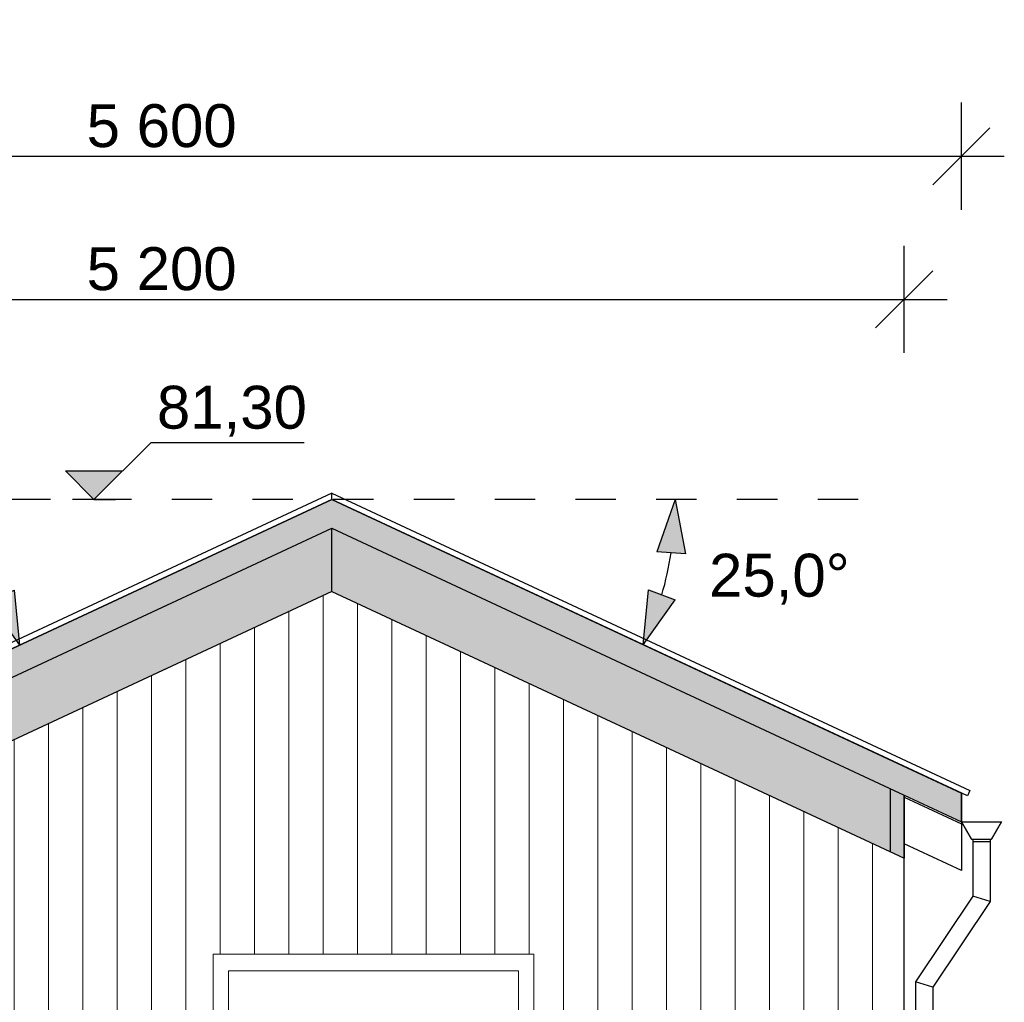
# Model space of a CAD drawing. Header units: millimetres. Extents: x 136716 to 165336, y 71818 to 82974.
# Tile 6 of 14: x 140696 to 144138, y 79539 to 82974. Entities that reach past the tile are written whole.
import ezdxf

# ---------------------------------------------------------------- set-up
doc = ezdxf.new("R2010")
doc.units = ezdxf.units.MM
doc.header["$LTSCALE"] = 0.5
doc.header["$MEASUREMENT"] = 0
doc.linetypes.add('PLINE', pattern=[0])
doc.linetypes.add('Små Stiplet', pattern=[564.444444, 282.222222, -282.222222])
for name, color, linetype in [('23-- Yttervegger(Nye konstruksjoner)', 7, 'Continuous'), ('26-- Yttertak (Skravur)(Nye konstruksjoner)', 7, 'Continuous'), ('26-- Yttertak(Nye konstruksjoner)', 7, 'Continuous'), ('265- Gesimser_ takrenner og nedløp(Nye konstruksjoner)', 7, 'Continuous'), ('315- Utstyr for sanitærinstallasjoner(Nye konstruksjoner)', 7, 'Continuous'), ('842-M___1_100 Målsetting bygning(Nye konstruksjoner)', 7, 'Continuous'), ('842-M___1_50 Målsetting bygning(Nye konstruksjoner)', 7, 'Continuous')]:
    doc.layers.add(name, color=color, linetype=linetype)
doc.layers.add('235- Utvendig kledning og overflate(Nye konstruksjoner)', color=7, linetype='Continuous', lineweight=0)
doc.layers.add('244- Vinduer_ dører_ foldevegger(Nye konstruksjoner)', color=7, linetype='Continuous', lineweight=0)
doc.styles.add('GENERATED_STYLE_1', font='arial.ttf')
doc.dimstyles.new('GENERATED_STYLE__1', dxfattribs={"dimtxt": 150, "dimasz": 190, "dimexe": 0.18, "dimexo": 0.0625, "dimgap": 0, "dimtad": 1, "dimtih": 1, "dimtoh": 1, "dimdec": 0, "dimzin": 0, "dimdsep": 46, "dimtxsty": 'GENERATED_STYLE_1', "dimblk": 'ARROWHEAD_6', "dimblk1": 'ARROWHEAD_6', "dimblk2": 'ARROWHEAD_6', "dimcen": 0.09, "dimse1": 1, "dimse2": 1, "dimclrd": 256, "dimclre": 256, "dimclrt": 256, "dimadec": 1, "dimazin": 0, "dimtfac": 1, "dimtdec": 4, "dimtmove": 0, "dimatfit": 3, "dimfxl": 1, "dimtolj": 1, "dimtzin": 0, "dimarcsym": 0})
doc.dimstyles.new('GENERATED_STYLE__2', dxfattribs={"dimtxt": 150, "dimasz": 183.574879, "dimexe": 0.18, "dimexo": 40, "dimgap": 0, "dimtad": 1, "dimtih": 1, "dimtoh": 1, "dimdec": 0, "dimzin": 0, "dimdsep": 46, "dimtxsty": 'GENERATED_STYLE_1', "dimblk": 'ARROWHEAD_5', "dimblk1": 'ARROWHEAD_5', "dimblk2": 'ARROWHEAD_5', "dimcen": 0.09, "dimclrd": 256, "dimclre": 256, "dimclrt": 256, "dimadec": 1, "dimazin": 0, "dimtfac": 1, "dimtdec": 4, "dimtmove": 0, "dimatfit": 3, "dimfxl": 1, "dimtolj": 1, "dimtzin": 0, "dimarcsym": 0})

# ---------------------------------------------------------------- blocks, each defined once
blk = doc.blocks.new('*X5')
at = {"layer": '235- Utvendig kledning og overflate(Nye konstruksjoner)', "linetype": 'PLINE'}
for p, q in [((141756.7, 80961.2), (141756.7, 80002.7)), ((141756.7, 80000), (141756.7, 80961.2)), ((141876.8, 80934.1), (141876.8, 80002.7)), ((141876.8, 80000), (141876.8, 80934.1)), ((141636.7, 80905.3), (141636.7, 80002.7)), ((141636.7, 80000), (141636.7, 80905.3)), ((141996.8, 80878.2), (141996.8, 80002.7)), ((141996.8, 80000), (141996.8, 80878.2)), ((141516.7, 80849.3), (141516.7, 80002.7)), ((141516.7, 80000), (141516.7, 80849.3)), ((142116.8, 80822.2), (142116.8, 80002.7)), ((142116.8, 80000), (142116.8, 80822.2)), ((141396.6, 80793.3), (141396.6, 80002.7)), ((141396.6, 80000), (141396.6, 80793.3)), ((141276.6, 80737.4), (141276.6, 80002.7)), ((141276.6, 80000), (141276.6, 80737.4)), ((142236.8, 80766.2), (142236.8, 80002.7)), ((142236.8, 80000), (142236.8, 80766.2)), ((142356.9, 80710.2), (142356.9, 80002.7)), ((142356.9, 80000), (142356.9, 80710.2)), ((141156.6, 80681.4), (141156.6, 80002.7)), ((141156.6, 80000), (141156.6, 80681.4)), ((142476.9, 80654.3), (142476.9, 80002.7)), ((142476.9, 80000), (142476.9, 80654.3)), ((141036.5, 80625.4), (141036.5, 80002.7)), ((141036.5, 80000), (141036.5, 80625.4)), ((142596.9, 80598.3), (142596.9, 80002.7)), ((142596.9, 80000), (142596.9, 80598.3)), ((140916.5, 80569.4), (140916.5, 80002.7)), ((140916.5, 80000), (140916.5, 80569.4)), ((142717, 80542.3), (142717, 80002.7)), ((142717, 80000), (142717, 80542.3)), ((140796.5, 80513.5), (140796.5, 80002.7)), ((140796.5, 80000), (140796.5, 80513.5)), ((142837, 80486.4), (142837, 80002.7)), ((142837, 80000), (142837, 80486.4)), ((140676.4, 80457.5), (140676.4, 80002.7)), ((140676.4, 80000), (140676.4, 80457.5)), ((142957, 80430.4), (142957, 80002.7)), ((142957, 80000), (142957, 80430.4)), ((140556.4, 80401.5), (140556.4, 80002.7)), ((140556.4, 80000), (140556.4, 80401.5)), ((143077.1, 80374.4), (143077.1, 80002.7)), ((143077.1, 80000), (143077.1, 80374.4)), ((140436.4, 80345.6), (140436.4, 80002.7)), ((140436.4, 80000), (140436.4, 80345.6)), ((140316.4, 80289.6), (140316.4, 80002.7)), ((140316.4, 80000), (140316.4, 80289.6)), ((143197.1, 80318.4), (143197.1, 80002.7)), ((143197.1, 80000), (143197.1, 80318.4)), ((143317.1, 80262.5), (143317.1, 80002.7)), ((143317.1, 80000), (143317.1, 80262.5)), ((140196.3, 80233.6), (140196.3, 80002.7)), ((140196.3, 80000), (140196.3, 80233.6)), ((143437.2, 80206.5), (143437.2, 80002.7)), ((143437.2, 80000), (143437.2, 80206.5)), ((140076.3, 80177.6), (140076.3, 80002.7)), ((140076.3, 80000), (140076.3, 80177.6)), ((143557.2, 80150.5), (143557.2, 80002.7)), ((143557.2, 80000), (143557.2, 80150.5)), ((139956.3, 80121.7), (139956.3, 80002.7)), ((139956.3, 80000), (139956.3, 80121.7)), ((143677.2, 80094.6), (143677.2, 80002.7)), ((143677.2, 80000), (143677.2, 80094.6)), ((139836.2, 80065.7), (139836.2, 80002.7)), ((139836.2, 80000), (139836.2, 80065.7)), ((139716.2, 80009.7), (139716.2, 80002.7)), ((139716.2, 80000), (139716.2, 80009.7)), ((139716.2, 80002.7), (139716.2, 77497.4)), ((139716.2, 77497.4), (139716.2, 80000)), ((139836.2, 80002.7), (139836.2, 77497.4)), ((139836.2, 77497.4), (139836.2, 80000)), ((139956.3, 80002.7), (139956.3, 77497.4)), ((139956.3, 77497.4), (139956.3, 80000)), ((140076.3, 80002.7), (140076.3, 77497.4)), ((140076.3, 77497.4), (140076.3, 80000)), ((140196.3, 80002.7), (140196.3, 77497.4)), ((140196.3, 77497.4), (140196.3, 80000)), ((140316.4, 80002.7), (140316.4, 77497.4)), ((140316.4, 77497.4), (140316.4, 80000)), ((140436.4, 80002.7), (140436.4, 77497.4)), ((140436.4, 77497.4), (140436.4, 80000)), ((140556.4, 80002.7), (140556.4, 77497.4)), ((140556.4, 77497.4), (140556.4, 80000)), ((140676.4, 80002.7), (140676.4, 77497.4)), ((140676.4, 77497.4), (140676.4, 80000)), ((140796.5, 80002.7), (140796.5, 77497.4)), ((140796.5, 77497.4), (140796.5, 80000)), ((140916.5, 80002.7), (140916.5, 77497.4)), ((140916.5, 77497.4), (140916.5, 80000)), ((141036.5, 80002.7), (141036.5, 77497.4)), ((141036.5, 77497.4), (141036.5, 80000)), ((141156.6, 80002.7), (141156.6, 77497.4)), ((141156.6, 77497.4), (141156.6, 80000)), ((141276.6, 80002.7), (141276.6, 77497.4)), ((141276.6, 77497.4), (141276.6, 80000)), ((141396.6, 80002.7), (141396.6, 79707.4)), ((141396.6, 79707.4), (141396.6, 80000)), ((141516.7, 80002.7), (141516.7, 79707.4)), ((141516.7, 79707.4), (141516.7, 80000)), ((141636.7, 80002.7), (141636.7, 79707.4)), ((141636.7, 79707.4), (141636.7, 80000)), ((141756.7, 80002.7), (141756.7, 79707.4)), ((141756.7, 79707.4), (141756.7, 80000)), ((141876.8, 80002.7), (141876.8, 79707.4)), ((141876.8, 79707.4), (141876.8, 80000)), ((141996.8, 80002.7), (141996.8, 79707.4)), ((141996.8, 79707.4), (141996.8, 80000)), ((142116.8, 80002.7), (142116.8, 79707.4)), ((142116.8, 79707.4), (142116.8, 80000)), ((142236.8, 80002.7), (142236.8, 79707.4)), ((142236.8, 79707.4), (142236.8, 80000)), ((142356.9, 80002.7), (142356.9, 79707.4)), ((142356.9, 79707.4), (142356.9, 80000)), ((142476.9, 80002.7), (142476.9, 79707.4)), ((142476.9, 79707.4), (142476.9, 80000)), ((142596.9, 80002.7), (142596.9, 77497.4)), ((142596.9, 77497.4), (142596.9, 80000)), ((142717, 80002.7), (142717, 77497.4)), ((142717, 77497.4), (142717, 80000)), ((142837, 80002.7), (142837, 77497.4)), ((142837, 77497.4), (142837, 80000)), ((142957, 80002.7), (142957, 77497.4)), ((142957, 77497.4), (142957, 80000)), ((143077.1, 80002.7), (143077.1, 77497.4)), ((143077.1, 77497.4), (143077.1, 80000)), ((143197.1, 80002.7), (143197.1, 77497.4)), ((143197.1, 77497.4), (143197.1, 80000)), ((143317.1, 80002.7), (143317.1, 77497.4)), ((143317.1, 77497.4), (143317.1, 80000)), ((143437.2, 80002.7), (143437.2, 77497.4)), ((143437.2, 77497.4), (143437.2, 80000)), ((143557.2, 80002.7), (143557.2, 77497.4)), ((143557.2, 77497.4), (143557.2, 80000)), ((143677.2, 80002.7), (143677.2, 77497.4)), ((143677.2, 77497.4), (143677.2, 80000)), ((139596.2, 79953.8), (139596.2, 77497.4)), ((139596.2, 77497.4), (139596.2, 79953.8)), ((139476.1, 79897.8), (139476.1, 77497.4)), ((139476.1, 77497.4), (139476.1, 79897.8)), ((139356.1, 79841.8), (139356.1, 77497.4)), ((139356.1, 77497.4), (139356.1, 79841.8)), ((139236.1, 79785.8), (139236.1, 77497.4)), ((139236.1, 77497.4), (139236.1, 79785.8)), ((139116, 79729.9), (139116, 77497.4)), ((139116, 77497.4), (139116, 79729.9)), ((138996, 79673.9), (138996, 77497.4)), ((138996, 77497.4), (138996, 79673.9)), ((138876, 79617.9), (138876, 77497.4)), ((138876, 77497.4), (138876, 79617.9))]:
    blk.add_line(p, q, dxfattribs=at)
blk = doc.blocks.new('*D7')
at = {"layer": '842-M___1_100 Målsetting bygning(Nye konstruksjoner)', "linetype": 'PLINE'}
for p, q in [((138587.7, 81808.8), (138587.7, 82183.8)), ((143787.6, 81808.8), (143787.6, 82183.8)), ((138687.7, 82096.3), (138487.7, 81896.3)), ((143687.6, 81896.3), (143887.6, 82096.3)), ((138437.7, 81996.3), (138587.7, 81996.3)), ((138587.7, 81996.3), (143787.6, 81996.3)), ((143787.6, 81996.3), (143937.6, 81996.3))]:
    blk.add_line(p, q, dxfattribs=at)
at = {"layer": '842-M___1_100 Målsetting bygning(Nye konstruksjoner)', "insert": (140930.3, 82026.3), "char_height": 150, "attachment_point": 7, "style": 'GENERATED_STYLE_1'}
blk.add_mtext('\\A1;{\\pql;\\fArial|b0|i0|c0|p0;\\W1.000000;5\xa0200}', dxfattribs=at)
blk = doc.blocks.new('ARROWHEAD_6')
at = {"linetype": 'Continuous'}
for p, q in [((-0.5, -0.5), (0.5, 0.5)), ((0, 0), (-1, 0))]:
    blk.add_line(p, q, dxfattribs=at)
blk = doc.blocks.new('*D9')
at = {"layer": '842-M___1_100 Målsetting bygning(Nye konstruksjoner)', "linetype": 'PLINE'}
for p, q in [((138387.7, 82308.8), (138387.7, 82683.8)), ((143987.6, 82308.8), (143987.6, 82683.8)), ((138487.7, 82596.3), (138287.7, 82396.3)), ((143887.6, 82396.3), (144087.6, 82596.3)), ((138237.7, 82496.3), (138387.7, 82496.3)), ((138387.7, 82496.3), (143987.6, 82496.3)), ((143987.6, 82496.3), (144137.6, 82496.3))]:
    blk.add_line(p, q, dxfattribs=at)
at = {"layer": '842-M___1_100 Målsetting bygning(Nye konstruksjoner)', "insert": (140930.3, 82526.3), "char_height": 150, "attachment_point": 7, "style": 'GENERATED_STYLE_1'}
blk.add_mtext('\\A1;{\\pql;\\fArial|b0|i0|c0|p0;\\W1.000000;5\xa0600}', dxfattribs=at)
blk = doc.blocks.new('*D10')
at = {"layer": '842-M___1_50 Målsetting bygning(Nye konstruksjoner)', "linetype": 'Continuous'}
for points in [[(140584.2, 81296.3), (140548.8, 81106.4), (140648.5, 81114.2)], [(140696.9, 80787.7), (140678.2, 80980), (140584.6, 80944.9)]]:
    blk.add_hatch(color=256, dxfattribs=at).paths.add_polyline_path(points)
at = {"layer": '842-M___1_50 Målsetting bygning(Nye konstruksjoner)', "linetype": 'PLINE'}
for p, q in [((140584.2, 81296.3), (140548.8, 81106.4)), ((140584.2, 81296.3), (140648.5, 81114.2)), ((140648.5, 81114.2), (140548.8, 81106.4)), ((140584.6, 80944.9), (140678.2, 80980)), ((140696.9, 80787.7), (140678.2, 80980)), ((140696.9, 80787.7), (140584.6, 80944.9))]:
    blk.add_line(p, q, dxfattribs=at)
blk.add_arc((141787.7, 81296.3), 1203.5, 188.8927, 196.1073, dxfattribs=at)
at = {"layer": '842-M___1_50 Målsetting bygning(Nye konstruksjoner)', "insert": (139983.6, 80928.4), "char_height": 150, "attachment_point": 7, "style": 'GENERATED_STYLE_1'}
blk.add_mtext('\\A1;{\\pql;\\fArial|b0|i0|c0|p0;\\W1.000000;25,0°}', dxfattribs=at)
blk = doc.blocks.new('ARROWHEAD_5')
at = {"linetype": 'Continuous'}
blk.add_hatch(color=256, dxfattribs=at).paths.add_polyline_path([(-1, 0.2679), (0, 0), (-1, -0.2679)])
blk.add_line((0, 0), (-1, 0), dxfattribs=at)
blk = doc.blocks.new('*D12')
at = {"layer": '842-M___1_50 Målsetting bygning(Nye konstruksjoner)', "linetype": 'Continuous'}
for points in [[(142987.7, 81296.3), (142923.3, 81114.2), (143023, 81106.4)], [(142875.2, 80789.2), (142987.5, 80946.4), (142893.9, 80981.5)]]:
    blk.add_hatch(color=256, dxfattribs=at).paths.add_polyline_path(points)
at = {"layer": '842-M___1_50 Målsetting bygning(Nye konstruksjoner)', "linetype": 'PLINE'}
for p, q in [((142987.7, 81296.3), (142923.3, 81114.2)), ((142987.7, 81296.3), (143023, 81106.4)), ((143023, 81106.4), (142923.3, 81114.2)), ((142875.2, 80789.2), (142893.9, 80981.5)), ((142893.9, 80981.5), (142987.5, 80946.4)), ((142875.2, 80789.2), (142987.5, 80946.4))]:
    blk.add_line(p, q, dxfattribs=at)
blk.add_arc((141787.7, 81296.3), 1200, 343.9186, 351.0814, dxfattribs=at)
at = {"layer": '842-M___1_50 Målsetting bygning(Nye konstruksjoner)', "insert": (143105.7, 80929.2), "char_height": 150, "attachment_point": 7, "style": 'GENERATED_STYLE_1'}
blk.add_mtext('\\A1;{\\pql;\\fArial|b0|i0|c0|p0;\\W1.000000;25,0°}', dxfattribs=at)

msp = doc.modelspace()

# ---------------------------------------------------------------- hatches: boundary and pattern name
at = {"layer": '26-- Yttertak (Skravur)(Nye konstruksjoner)', "linetype": 'Continuous'}
for points in [[(138387.7, 79610.9), (141787.7, 81196.3), (141787.7, 81296.3), (138387.7, 79710.9)], [(141787.7, 81296.3), (141787.7, 81196.3), (143987.7, 80170.5), (143987.7, 80270.5)], [(138787.7, 79576.8), (141787.7, 80975.7), (141787.7, 81196.3), (138787.7, 79797.4)], [(141787.7, 80975.7), (143787.6, 80043.1), (143787.6, 80263.7), (141787.7, 81196.3)]]:
    msp.add_hatch(color=256, dxfattribs=at).paths.add_polyline_path(points)
at = {"layer": '842-M___1_100 Målsetting bygning(Nye konstruksjoner)', "linetype": 'Continuous'}
msp.add_hatch(color=256, dxfattribs=at).paths.add_polyline_path([(140955.8, 81296.3), (141055.8, 81396.3), (140855.8, 81396.3)])

# ---------------------------------------------------------------- linework, layer by layer
at = {"layer": '23-- Yttervegger(Nye konstruksjoner)', "linetype": 'PLINE'}
msp.add_line((143787.7, 77497.4), (143787.7, 80043.1), dxfattribs=at)
at = {"layer": '244- Vinduer_ dører_ foldevegger(Nye konstruksjoner)', "linetype": 'PLINE'}
for p, q in [((141372.7, 77497.4), (141372.7, 79707.4)), ((141372.7, 79707.4), (142492.7, 79707.4)), ((142492.7, 79707.4), (142492.7, 77497.4)), ((141425.7, 79649.4), (141425.7, 77497.4)), ((142439.7, 79649.4), (141425.7, 79649.4)), ((142439.7, 77497.4), (142439.7, 79649.4))]:
    msp.add_line(p, q, dxfattribs=at)
at = {"layer": '26-- Yttertak(Nye konstruksjoner)', "linetype": 'PLINE'}
for p, q in [((141787.7, 81296.3), (138387.7, 79710.9)), ((141787.7, 81296.3), (143987.7, 80270.5)), ((141787.7, 80975.7), (138787.7, 79576.8)), ((141787.7, 80975.7), (143787.6, 80043.1)), ((143787.6, 80263.7), (143987.7, 80170.5)), ((143787.6, 80263.7), (143787.6, 80043.1)), ((143787.7, 80043.1), (143787.7, 80263.7)), ((143987.7, 80170.5), (143987.7, 80270.5)), ((143987.7, 80270.5), (143987.7, 80170.5))]:
    msp.add_line(p, q, dxfattribs=at)
at = {"layer": '265- Gesimser_ takrenner og nedløp(Nye konstruksjoner)', "linetype": 'PLINE'}
for p, q in [((141787.6, 81318.8), (138358.2, 79719.6)), ((138366.7, 79701.5), (141787.6, 81296.7)), ((141787.6, 81296.7), (141787.6, 81318.8)), ((141787.6, 81296.3), (141787.6, 81296.7)), ((141787.7, 81318.8), (144017.1, 80279.2)), ((141787.7, 81296.7), (141787.7, 81318.8)), ((141787.7, 81296.3), (141787.7, 81296.7)), ((144008.7, 80261.1), (141787.7, 81296.7)), ((143787.7, 80256), (143987.8, 80162.7)), ((143987.8, 80270.8), (143987.8, 80170.5)), ((144017.1, 80279.2), (144008.7, 80261.1)), ((144022.7, 80109.8), (143987.7, 80170.5)), ((143987.7, 80170.5), (144057.7, 80170.5)), ((143987.7, 80170.5), (144022.7, 80109.8)), ((143987.8, 80170.2), (143987.8, 80162.7)), ((143987.8, 80162.7), (143987.8, 79999.4)), ((144057.7, 80170.5), (144127.7, 80170.5)), ((144127.7, 80170.5), (144092.7, 80109.8)), ((144092.7, 80109.8), (144127.7, 80170.5)), ((143987.8, 79999.4), (143787.7, 80092.7)), ((144022.7, 80109.8), (144092.7, 80109.8)), ((144027.4, 80109.8), (144027.4, 80100.5)), ((144057.7, 80100.5), (144027.4, 80100.5)), ((144027.4, 80100.5), (144027.4, 79909.7)), ((144088, 80100.5), (144057.7, 80100.5)), ((144088, 80109.8), (144088, 80100.5)), ((144088, 80100.5), (144088, 79891.3)), ((144092.7, 80109.8), (144092.7, 80109.8)), ((144027.4, 79909.7), (143827.4, 79611)), ((144057.7, 79900.5), (144027.4, 79909.7)), ((144088, 79891.3), (143888, 79592.6)), ((144088, 79891.3), (144057.7, 79900.5)), ((143857.7, 79601.8), (143827.4, 79611)), ((143827.4, 79611), (143827.4, 79501.8)), ((143888, 79592.6), (143857.7, 79601.8)), ((143888, 79592.6), (143888, 79501.8))]:
    msp.add_line(p, q, dxfattribs=at)
at = {"layer": '315- Utstyr for sanitærinstallasjoner(Nye konstruksjoner)', "linetype": 'Små Stiplet'}
msp.add_line((143626.6, 81296.3), (139970.1, 81296.3), dxfattribs=at)
at = {"layer": '315- Utstyr for sanitærinstallasjoner(Nye konstruksjoner)', "linetype": 'PLINE'}
for p, q in [((138587.7, 79704.2), (141787.7, 81196.3)), ((141787.7, 81196.3), (143787.6, 80263.7)), ((141787.7, 80975.7), (141787.7, 81196.3)), ((143739.6, 80065.5), (143739.6, 80286.1))]:
    msp.add_line(p, q, dxfattribs=at)
at = {"layer": '842-M___1_100 Målsetting bygning(Nye konstruksjoner)', "linetype": 'PLINE'}
for p, q in [((140955.8, 81296.3), (141155.8, 81496.3)), ((141155.8, 81496.3), (141690.6, 81496.3)), ((140955.8, 81296.3), (140855.8, 81396.3)), ((140855.8, 81396.3), (141055.8, 81396.3)), ((140955.8, 81296.3), (140880.8, 81296.3)), ((140955.8, 81296.3), (141030.8, 81296.3))]:
    msp.add_line(p, q, dxfattribs=at)

# ---------------------------------------------------------------- block references
at = {"layer": '23-- Yttervegger(Nye konstruksjoner)'}
msp.add_blockref('*X5', (0, 0), dxfattribs=at)

# ---------------------------------------------------------------- texts
at = {"layer": '842-M___1_100 Målsetting bygning(Nye konstruksjoner)', "insert": (141175.8, 81516.3), "char_height": 150, "attachment_point": 7, "style": 'GENERATED_STYLE_1'}
msp.add_mtext('\\A1;{\\pql;\\fArial|b0|i0|c0|p0;\\W1.000000;81,30}', dxfattribs=at)

# ---------------------------------------------------------------- dimensions: what is measured, and where the dimension line sits
at = {"layer": '842-M___1_100 Målsetting bygning(Nye konstruksjoner)', "linetype": 'Continuous'}
for base, p1, p2, picture, middle in [((143987.6, 82496.3), (138387.7, 79710.9), (143987.6, 80270.5), '*D9', (141187.6, 82601.3)), ((143787.6, 81996.3), (138587.7, 79704.2), (143787.6, 80263.7), '*D7', (141187.6, 82101.3))]:
    dim = msp.add_linear_dim(base=base, p1=p1, p2=p2, dimstyle='GENERATED_STYLE__1', dxfattribs=at)
    dim.commit()
    dim.dimension.update_dxf_attribs({"geometry": picture, "text_midpoint": middle, "dimtype": 160})
at = {"layer": '842-M___1_50 Målsetting bygning(Nye konstruksjoner)', "linetype": 'Continuous'}
for base, p1, p2, picture, middle in [((140612.7, 81035.9), (138387.7, 79710.9), (139970.1, 81296.3), '*D10', (140217.7, 81003.4)), ((142959.2, 81036.6), (143626.6, 81296.3), (143987.6, 80270.5), '*D12', (143339.8, 81004.2))]:
    dim = msp.add_angular_dim_3p(base=base, center=(141787.7, 81296.3), p1=p1, p2=p2, dimstyle='GENERATED_STYLE__2', dxfattribs=at)
    dim.commit()
    dim.dimension.update_dxf_attribs({"geometry": picture, "text_midpoint": middle, "dimtype": 165})

doc.saveas('drawing.dxf')
